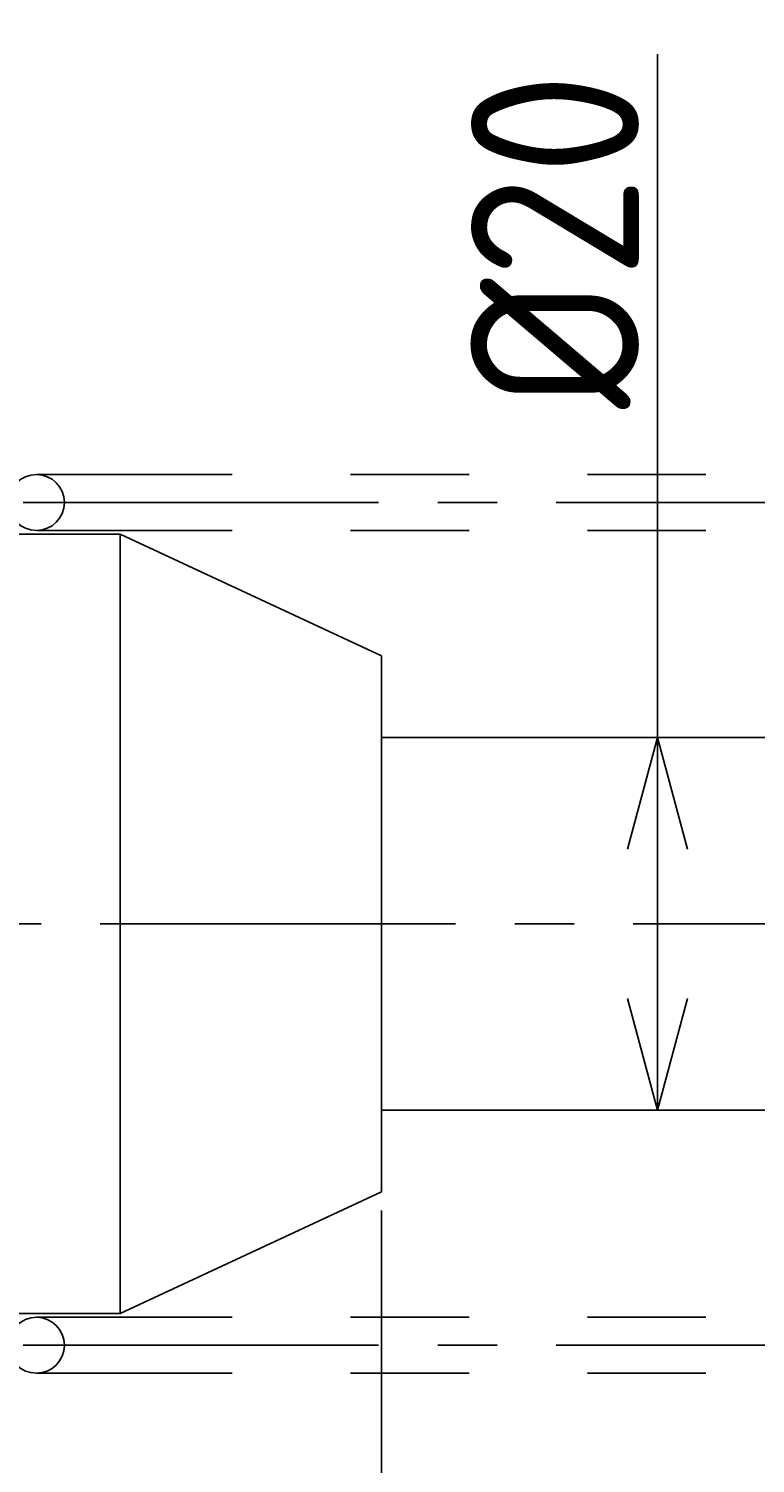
# Model space of a CAD drawing. Extents: x 92 to 431, y 116 to 282.
# Tile 3 of 5: x 131 to 170, y 182 to 259. Entities that reach past the tile are written whole.
import ezdxf

# ---------------------------------------------------------------- set-up
doc = ezdxf.new("R2010")
doc.units = 0
doc.header["$MEASUREMENT"] = 0
doc.header["$PDMODE"] = 3
doc.header["$PDSIZE"] = 2
doc.linetypes.add('CENTER2', pattern=[28.575, 19.05, -3.175, 3.175, -3.175])
doc.linetypes.add('PHANTOM', pattern=[63.5, 31.75, -6.35, 6.35, -6.35, 6.35, -6.35])
doc.layers.get('0').update_dxf_attribs({"linetype": 'CONTINUOUS'})
doc.layers.get('DEFPOINTS').update_dxf_attribs({"linetype": 'CONTINUOUS'})
for name, color, linetype in [('35-0-CON', 7, 'CONTINUOUS'), ('図形', 7, 'CONTINUOUS'), ('寸法_文字', 3, 'CONTINUOUS')]:
    doc.layers.add(name, color=color, linetype=linetype)
doc.layers.get('0').off()
doc.styles.add('DIMENSION', font='isocp.shx', dxfattribs={"bigfont": 'bigfont.shx'})
doc.dimstyles.new('DXF用', dxfattribs={"dimscale": 0, "dimtxt": 4.5, "dimasz": 3, "dimexe": 2, "dimexo": 0.5, "dimgap": 0.5, "dimtad": 1, "dimdec": 4, "dimdsep": 46, "dimtxsty": 'DIMENSION', "dimcen": 2.5, "dimclrd": 3, "dimclre": 3, "dimclrt": 3, "dimadec": 0, "dimazin": 0, "dimtfac": 1, "dimtdec": 4, "dimtmove": 2, "dimatfit": 3, "dimfxl": 1, "dimtolj": 1, "dimarcsym": 0})
doc.dimstyles.get("Standard").update_dxf_attribs({"dimtxt": 0.18, "dimasz": 0.18, "dimexe": 0.18, "dimexo": 0.0625, "dimgap": 0.09, "dimtad": 0, "dimtih": 1, "dimtoh": 1, "dimdec": 4, "dimzin": 0, "dimdsep": 46, "dimtxsty": 'DIMENSION', "dimcen": 0.09, "dimadec": 0, "dimazin": 0, "dimtfac": 1, "dimtdec": 4, "dimtofl": 0, "dimtmove": 2, "dimatfit": 3, "dimfxl": 1, "dimtolj": 1, "dimarcsym": 0})

# ---------------------------------------------------------------- blocks, each defined once
blk = doc.blocks.new('_OPEN30')
at = {"color": 0, "linetype": 'ByBlock'}
for p, q in [((-1, 0.268), (0, 0)), ((0, 0), (-1, -0.268)), ((0, 0), (-1, 0))]:
    blk.add_line(p, q, dxfattribs=at)
blk = doc.blocks.new('*U18')
at = {"layer": '寸法_文字', "color": 3, "style": 'DIMENSION'}
blk.add_text('50', height=9, dxfattribs=at).set_placement((169.064, 146))
blk = doc.blocks.new('*D17')
at = {"layer": 'DEFPOINTS', "color": 0}
for p in [(150.368, 196.829), (200.368, 196.829), (150.368, 145)]:
    blk.add_point(p, dxfattribs=at)
at = {"layer": '寸法_文字', "color": 3}
for p, q in [((150.368, 195.829), (150.368, 141)), ((200.368, 195.829), (200.368, 141)), ((194.368, 145), (156.368, 145))]:
    blk.add_line(p, q, dxfattribs=at)
at = {"layer": '35-0-CON'}
blk.add_blockref('*U18', (0, 0), dxfattribs=at)
at = {"layer": '寸法_文字', "color": 3, "xscale": 6, "yscale": 6, "zscale": 6, "rotation": 180}
blk.add_blockref('_OPEN30', (150.368, 145), dxfattribs=at)
at = {"layer": '寸法_文字', "color": 3, "xscale": 6, "yscale": 6, "zscale": 6}
blk.add_blockref('_OPEN30', (200.368, 145), dxfattribs=at)
blk = doc.blocks.new('*U20')
at = {"layer": '寸法_文字', "color": 3, "style": 'DIMENSION'}
blk.add_text('24', height=9, dxfattribs=at).set_placement((131.732, 146))
blk = doc.blocks.new('*D19')
at = {"layer": 'DEFPOINTS', "color": 0}
for p in [(150.368, 196.829), (126.368, 195.701), (126.368, 145)]:
    blk.add_point(p, dxfattribs=at)
at = {"layer": '寸法_文字', "color": 3}
for p, q in [((150.368, 195.829), (150.368, 141)), ((126.368, 194.701), (126.368, 141)), ((144.368, 145), (132.368, 145))]:
    blk.add_line(p, q, dxfattribs=at)
at = {"layer": '35-0-CON'}
blk.add_blockref('*U20', (0, 0), dxfattribs=at)
at = {"layer": '寸法_文字', "color": 3, "xscale": 6, "yscale": 6, "zscale": 6, "rotation": 180}
blk.add_blockref('_OPEN30', (126.368, 145), dxfattribs=at)
at = {"layer": '寸法_文字', "color": 3, "xscale": 6, "yscale": 6, "zscale": 6}
blk.add_blockref('_OPEN30', (150.368, 145), dxfattribs=at)
blk = doc.blocks.new('*U22')
at = {"layer": '寸法_文字', "color": 3, "style": 'DIMENSION'}
blk.add_text('226', height=9, dxfattribs=at).set_placement((229.809, 121))
blk = doc.blocks.new('*D21')
at = {"layer": 'DEFPOINTS', "color": 0}
for p in [(126.368, 195.701), (352.368, 180.399), (352.368, 120)]:
    blk.add_point(p, dxfattribs=at)
at = {"layer": '寸法_文字', "color": 3}
for p, q in [((126.368, 194.701), (126.368, 116)), ((352.368, 179.399), (352.368, 116)), ((132.368, 120), (346.368, 120))]:
    blk.add_line(p, q, dxfattribs=at)
at = {"layer": '35-0-CON'}
blk.add_blockref('*U22', (0, 0), dxfattribs=at)
at = {"layer": '寸法_文字', "color": 3, "xscale": 6, "yscale": 6, "zscale": 6, "rotation": 180}
blk.add_blockref('_OPEN30', (126.368, 120), dxfattribs=at)
at = {"layer": '寸法_文字', "color": 3, "xscale": 6, "yscale": 6, "zscale": 6}
blk.add_blockref('_OPEN30', (352.368, 120), dxfattribs=at)
blk = doc.blocks.new('*D32')
at = {"layer": 'DEFPOINTS', "color": 0}
for p in [(165.172, 221.2), (165.172, 221.2), (165.172, 201.2)]:
    blk.add_point(p, dxfattribs=at)
at = {"layer": '寸法_文字', "color": 3, "lineweight": -2}
for p, q in [((165.172, 257.845), (165.172, 221.2)), ((165.172, 207.2), (165.172, 215.2))]:
    blk.add_line(p, q, dxfattribs=at)
at = {"layer": '寸法_文字', "color": 3, "lineweight": -2, "xscale": 6.000000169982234, "yscale": 6.000000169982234, "zscale": 6.000000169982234}
for p, rotation in [((165.172, 221.2), 90), ((165.172, 201.2), 270)]:
    blk.add_blockref('_OPEN30', p, dxfattribs=dict(at, rotation=rotation))
at = {"layer": '寸法_文字', "color": 3, "insert": (159.671, 247.841), "char_height": 9, "attachment_point": 5, "rotation": 90, "style": 'DIMENSION'}
blk.add_mtext('\\A1;%%c20', dxfattribs=at)

msp = doc.modelspace()

# ---------------------------------------------------------------- linework, layer by layer
at = {"layer": '図形', "color": 5, "linetype": 'PHANTOM'}
for p, q in [((205.86775, 235.30069), (131.86775, 235.30069)), ((205.86775, 232.30069), (131.86775, 232.30069)), ((205.86775, 190.10069), (131.86775, 190.10069)), ((205.86775, 187.10069), (131.86775, 187.10069))]:
    msp.add_line(p, q, dxfattribs=at)
at = {"layer": '図形', "color": 3, "linetype": 'CENTER2'}
for p, q in [((207.36775, 233.80069), (128.36775, 233.80069)), ((354.36775, 211.20069), (124.36775, 211.20069)), ((207.36775, 188.60069), (128.36775, 188.60069))]:
    msp.add_line(p, q, dxfattribs=at)
at = {"layer": '図形'}
for p, q in [((130.36775, 232.10069), (136.36572, 232.10069)), ((130.36775, 190.30069), (136.36572, 190.30069))]:
    msp.add_line(p, q, dxfattribs=at)
at = {"layer": '図形', "color": 7, "linetype": 'Continuous'}
for p, q in [((136.36775, 232.10069), (133.46775, 232.10069)), ((136.36775, 232.10069), (150.36775, 225.57238)), ((136.36775, 232.10069), (136.36775, 190.30069)), ((150.36775, 196.829), (150.36775, 225.57238)), ((202.86775, 221.20022), (150.36775, 221.20022)), ((202.86775, 201.20022), (150.36775, 201.20022)), ((136.36775, 190.30069), (150.36775, 196.829)), ((136.36775, 190.30069), (133.46775, 190.30069))]:
    msp.add_line(p, q, dxfattribs=at)
at = {"layer": '図形'}
for centre in [(131.86775, 233.80069), (131.86775, 188.60069)]:
    msp.add_circle(centre, 1.5, dxfattribs=at)

# ---------------------------------------------------------------- dimensions: what is measured, and where the dimension line sits
at = {"layer": '寸法_文字'}
dim = msp.add_linear_dim(base=(165.17238, 221.20022), p1=(165.17238, 201.20022), p2=(165.17238, 221.20022), angle=90, dimstyle='DXF用', override={"dimscale": 2, "dimpost": '%%c<>', "dimtxsty": 'DIMENSION', "dimblk": 'OPEN30', "dimse1": 1, "dimse2": 1, "dimtmove": 1, "dimldrblk": 'OPEN30', "dimtzin": 0}, dxfattribs=at)
dim.commit()
dim.dimension.update_dxf_attribs({"geometry": '*D32', "text_midpoint": (160.91867, 247.84142), "dimtype": 160})
for base, p1, p2, picture, middle in [((126.36775, 145), (150.36775, 196.829), (126.36775, 195.70069), '*D19', (138.36775, 150.50089)), ((150.36775, 145), (200.36775, 196.829), (150.36775, 196.829), '*D17', (175.36775, 150.5)), ((352.36775, 120), (126.36775, 195.70069), (352.36775, 180.39911), '*D21', (239.36775, 125.50089))]:
    dim = msp.add_linear_dim(base=base, p1=p1, p2=p2, dimstyle='STANDARD', override={"dimscale": 2}, dxfattribs=at)
    dim.commit()
    dim.dimension.update_dxf_attribs({"geometry": picture, "text_midpoint": middle})

doc.saveas('drawing.dxf')
